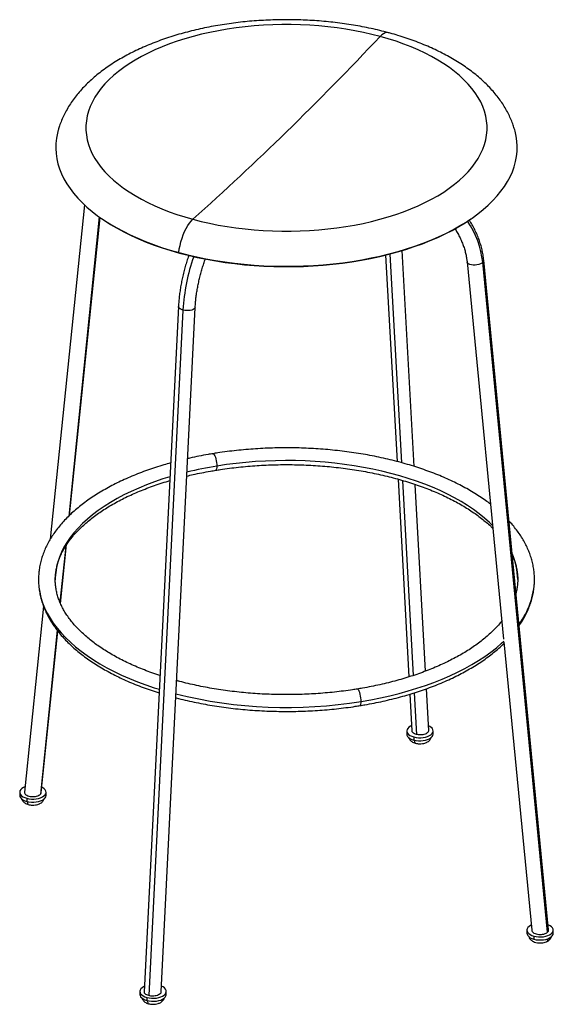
# Paper-space layout '_Trimetric' of a CAD drawing. Header units: millimetres. Extents: x -223 to 223, y -117 to 705.
import ezdxf

# ---------------------------------------------------------------- set-up
doc = ezdxf.new("R2010")
doc.units = ezdxf.units.MM

psp = doc.layouts.new('_Trimetric')

# ---------------------------------------------------------------- linework, layer by layer
at = {"color": 7, "linetype": 'Continuous', "lineweight": 25}
for p, q in [((-168.56, 550.1), (-197.03, 271.28)), ((-156.17, 540.01), (-181.64, 290.5)), ((-180.93, 291.18), (-155.56, 539.58)), ((-153.78, 538.33), (-152.98, 537.79)), ((152.98, 537.79), (153.78, 538.33)), ((-89.37, 509.89), (-89.84, 510.29)), ((106.47, 331.9), (96.53, 511.94)), ((82.71, 508.16), (92.23, 336)), ((86.22, 509.05), (95.83, 335.01)), ((150.6, 502.55), (181.06, 187.73)), ((217.78, -56.62), (163.73, 502.13)), ((218.58, -54.76), (164.54, 503.9)), ((-90.14, 465.24), (-118.64, -106.31)), ((-86.4, 462.3), (-114.92, -109.59)), ((-104.63, -106.47), (-76.16, 464.55)), ((93.04, 321.26), (102.15, 156.31)), ((96.65, 320.25), (105.64, 157.41)), ((115.91, 161.06), (107.3, 316.89)), ((-184.2, 265.4), (-188.98, 218.64)), ((-188.46, 217.39), (-183.43, 266.63)), ((-202.74, 215.37), (-218.58, 60.27)), ((-191.36, 195.3), (-205.34, 58.38)), ((-204.55, 59.87), (-190.8, 194.54)), ((181.26, 185.66), (204.55, -55.09)), ((102.95, 141.89), (104.63, 111.42)), ((106.44, 142.98), (108.36, 108.33)), ((118.64, 111.65), (116.72, 146.43)), ((100.3, 111.2), (100.3, 108.63)), ((122.3, 108.63), (122.3, 111.2)), ((106.17, 106.19), (106.17, 103.62)), ((-222.56, 60.07), (-222.56, 57.5)), ((-200.56, 57.5), (-200.56, 60.07)), ((-216.7, 55.06), (-216.7, 52.49)), ((200.56, -54.93), (200.56, -57.5)), ((222.56, -57.5), (222.56, -54.93)), ((206.43, -59.94), (206.43, -62.51)), ((-122.3, -106.06), (-122.3, -108.63)), ((-100.3, -108.63), (-100.3, -106.06)), ((-116.43, -111.07), (-116.43, -113.64))]:
    psp.add_line(p, q, dxfattribs=at)
at = {"color": 7, "linetype": 'Continuous', "lineweight": 25, "flags": 128}
for points in [[(78.09, 690.49), (71.17, 692.27), (64.1, 693.88), (56.9, 695.32), (49.57, 696.59), (42.14, 697.68), (34.61, 698.59), (27.01, 699.32), (19.36, 699.88), (11.66, 700.25), (3.94, 700.43), (-3.79, 700.43), (-11.51, 700.25), (-19.21, 699.89), (-26.86, 699.34), (-34.46, 698.61), (-41.99, 697.7), (-49.43, 696.61), (-56.76, 695.35), (-63.96, 693.91), (-71.04, 692.3), (-77.96, 690.53), (-84.71, 688.59), (-91.29, 686.5), (-97.67, 684.25), (-103.84, 681.85), (-109.79, 679.31), (-115.5, 676.63), (-120.97, 673.82), (-126.18, 670.88), (-131.12, 667.81), (-135.78, 664.64), (-140.15, 661.36), (-144.23, 657.97), (-147.99, 654.49), (-151.44, 650.93), (-154.56, 647.29), (-157.36, 643.58), (-159.82, 639.8), (-161.94, 635.98), (-163.71, 632.1), (-165.14, 628.19), (-166.21, 624.24), (-166.92, 620.28), (-167.28, 616.3), (-167.29, 612.32), (-166.93, 608.34), (-166.22, 604.38), (-165.16, 600.44), (-163.74, 596.52), (-161.98, 592.65), (-159.86, 588.82), (-157.41, 585.04), (-154.62, 581.33), (-151.5, 577.69), (-148.06, 574.12), (-144.3, 570.64), (-140.24, 567.26), (-135.87, 563.97), (-131.21, 560.79), (-126.28, 557.73), (-121.07, 554.79), (-115.61, 551.97), (-109.9, 549.29), (-103.96, 546.74), (-97.79, 544.34), (-91.41, 542.09), (-84.84, 539.99), (-78.09, 538.05)], [(-78.09, 538.05), (-71.17, 536.28), (-64.1, 534.67), (-56.9, 533.23), (-49.57, 531.96), (-42.14, 530.87), (-34.61, 529.96), (-27.01, 529.22), (-19.36, 528.67), (-11.66, 528.3), (-3.94, 528.12), (3.79, 528.11), (11.51, 528.3), (19.21, 528.66), (26.86, 529.21), (34.46, 529.94), (41.99, 530.85), (49.43, 531.94), (56.76, 533.2), (63.96, 534.64), (71.04, 536.24), (77.96, 538.02), (84.71, 539.95), (91.29, 542.05), (97.67, 544.3), (103.84, 546.69), (109.79, 549.23), (115.5, 551.92), (120.97, 554.73), (126.18, 557.67), (131.12, 560.73), (135.78, 563.91), (140.15, 567.19), (144.23, 570.58), (147.99, 574.05), (151.44, 577.62), (154.56, 581.26), (157.36, 584.97), (159.82, 588.74), (161.94, 592.57), (163.71, 596.45), (165.14, 600.36), (166.21, 604.3), (166.92, 608.27), (167.28, 612.24), (167.29, 616.23), (166.93, 620.2), (166.22, 624.17), (165.16, 628.11), (163.74, 632.02), (161.98, 635.9), (159.86, 639.73), (157.41, 643.5), (154.62, 647.22), (151.5, 650.86), (148.06, 654.43), (144.3, 657.9), (140.24, 661.29), (135.87, 664.58), (131.21, 667.75), (126.28, 670.82), (121.07, 673.76), (115.61, 676.58), (109.9, 679.26), (103.96, 681.81), (97.79, 684.21), (91.41, 686.46), (84.84, 688.56), (78.09, 690.49)], [(85.07, 693.61), (84.95, 693.64), (83.7, 693.74), (82.36, 693.47), (80.97, 692.83), (79.54, 691.84), (78.09, 690.49)], [(-190.35, 612.75), (-191.12, 609.82), (-191.93, 605.57), (-192.39, 601.31), (-192.49, 597.05), (-192.24, 592.78), (-191.62, 588.53), (-190.66, 584.29), (-189.34, 580.08), (-187.67, 575.9), (-185.65, 571.76), (-183.29, 567.67), (-180.59, 563.64), (-177.55, 559.67), (-174.19, 555.77), (-170.5, 551.95), (-166.5, 548.22), (-162.19, 544.57), (-157.58, 541.03), (-152.67, 537.59), (-147.49, 534.26), (-142.03, 531.05), (-136.31, 527.97), (-130.33, 525.01), (-124.12, 522.19), (-117.67, 519.51), (-111.01, 516.98), (-104.14, 514.59), (-97.08, 512.36), (-89.84, 510.29)], [(-89.84, 510.29), (-82.43, 508.38), (-74.87, 506.64), (-67.17, 505.06), (-59.35, 503.66), (-51.42, 502.43), (-43.39, 501.38), (-35.28, 500.51), (-27.1, 499.82), (-18.88, 499.31), (-10.62, 498.98), (-2.34, 498.84), (5.94, 498.88), (14.21, 499.1), (22.46, 499.51), (30.67, 500.1), (38.81, 500.87), (46.89, 501.82), (54.88, 502.94), (62.76, 504.25), (70.54, 505.73), (78.18, 507.37), (85.67, 509.19), (93.01, 511.17), (100.17, 513.31), (107.15, 515.61), (113.93, 518.06), (120.5, 520.66), (126.85, 523.4), (132.96, 526.28), (138.83, 529.29), (144.44, 532.43), (149.78, 535.69), (154.84, 539.07), (159.62, 542.56), (164.1, 546.15), (168.28, 549.83), (172.14, 553.6), (175.69, 557.46), (178.91, 561.39), (181.8, 565.39), (184.36, 569.45), (186.57, 573.56), (188.44, 577.71), (189.96, 581.91), (191.12, 586.13), (191.93, 590.38), (192.39, 594.64), (192.49, 598.9), (192.24, 603.17), (191.62, 607.42), (190.66, 611.66), (190.36, 612.71)], [(-152.98, 537.79), (-151.88, 537.05), (-146.72, 533.74), (-141.29, 530.54), (-135.6, 527.47), (-129.66, 524.53), (-123.47, 521.73), (-117.06, 519.06), (-110.43, 516.54), (-103.6, 514.17), (-96.58, 511.95), (-89.37, 509.89)], [(-89.84, 510.29), (-89.41, 513.25), (-88.81, 516.25), (-88.05, 519.26), (-87.14, 522.22), (-86.11, 525.08), (-84.95, 527.81), (-83.7, 530.36), (-82.36, 532.7), (-80.97, 534.78), (-79.54, 536.57), (-78.09, 538.05)], [(-89.37, 509.89), (-82, 507.99), (-74.48, 506.25), (-66.82, 504.69), (-59.04, 503.29), (-51.15, 502.07), (-43.16, 501.03), (-35.09, 500.16), (-26.96, 499.47), (-18.78, 498.96), (-10.56, 498.64), (-2.33, 498.5), (5.91, 498.54), (14.14, 498.76), (22.34, 499.16), (30.51, 499.75), (38.61, 500.51), (46.64, 501.46), (54.59, 502.58), (62.44, 503.88), (70.17, 505.35), (77.77, 506.99), (85.23, 508.8), (92.53, 510.77), (99.65, 512.9), (106.6, 515.18), (113.34, 517.62), (119.88, 520.2), (126.19, 522.93), (132.27, 525.8), (138.11, 528.79), (143.69, 531.92), (149, 535.16), (152.98, 537.79)], [(163.73, 502.13), (162.85, 501.44), (161.7, 500.85), (160.35, 500.38), (158.86, 500.05), (157.3, 499.87), (155.75, 499.87), (154.3, 500.04), (153.01, 500.36), (151.95, 500.83), (151.17, 501.42), (150.71, 502.1), (150.6, 502.55)], [(-86.4, 462.3), (-87.69, 462.74), (-88.76, 463.28), (-89.55, 463.91), (-90.01, 464.59), (-90.14, 465.24)], [(-76.16, 464.55), (-76.16, 464.51), (-76.39, 463.83), (-76.96, 463.21), (-77.83, 462.68), (-78.98, 462.25), (-80.33, 461.96), (-81.83, 461.81), (-83.39, 461.82), (-84.94, 461.99), (-86.4, 462.3)], [(-61.33, 342.5), (-61.12, 342.49), (-60.68, 342.21), (-60.21, 341.6), (-59.74, 340.68), (-59.29, 339.51), (-58.89, 338.14), (-58.56, 336.65), (-58.31, 335.1), (-58.15, 333.58), (-58.1, 332.16)], [(171.89, 282.49), (169.29, 285.03), (165.16, 288.74), (160.72, 292.35), (155.99, 295.86), (150.96, 299.26), (145.66, 302.55), (140.08, 305.72), (134.25, 308.76), (128.17, 311.67), (121.85, 314.44), (115.3, 317.07), (108.55, 319.55), (101.59, 321.88), (94.44, 324.05), (87.12, 326.06), (79.63, 327.91), (72, 329.59), (64.24, 331.1), (56.35, 332.44), (48.37, 333.6), (40.29, 334.58), (32.14, 335.38), (23.92, 336), (15.67, 336.44), (7.38, 336.7), (-0.91, 336.77), (-9.21, 336.66), (-17.49, 336.36), (-25.74, 335.88), (-33.94, 335.22), (-42.08, 334.38), (-50.13, 333.36), (-58.1, 332.16)], [(-58.1, 332.16), (-58.15, 330.91), (-58.31, 329.89), (-58.56, 329.17), (-58.89, 328.76), (-59.08, 328.69)], [(-97.22, 323.23), (-103.14, 321.38), (-110.05, 319.01), (-116.77, 316.5), (-123.26, 313.84), (-129.53, 311.04), (-135.56, 308.1), (-141.33, 305.03), (-146.85, 301.83), (-152.09, 298.52), (-157.06, 295.09), (-161.73, 291.56), (-166.1, 287.93), (-170.16, 284.2), (-173.91, 280.39), (-177.34, 276.49), (-180.44, 272.53), (-183.2, 268.5), (-185.63, 264.41), (-187.71, 260.27), (-189.44, 256.09), (-190.82, 251.88), (-191.85, 247.63), (-192.53, 243.37), (-192.84, 239.1), (-192.87, 237.28)], [(-206.87, 237.8), (-206.84, 235.66), (-206.52, 231.26), (-205.85, 226.87), (-204.83, 222.5), (-203.46, 218.15), (-201.73, 213.84), (-199.67, 209.57), (-197.26, 205.34), (-194.52, 201.17), (-191.44, 197.06), (-188.04, 193.02), (-184.31, 189.05), (-180.28, 185.17), (-175.93, 181.38), (-171.28, 177.68), (-166.34, 174.09), (-161.11, 170.6), (-155.61, 167.23), (-149.85, 163.98), (-143.83, 160.85), (-137.56, 157.86), (-131.06, 155), (-124.33, 152.28), (-117.39, 149.7), (-110.25, 147.28), (-106.06, 145.96)], [(62.32, 135.84), (70.42, 137.25), (78.39, 138.84), (86.24, 140.59), (93.94, 142.51), (101.47, 144.59), (108.84, 146.83), (116.01, 149.22), (122.99, 151.76), (129.76, 154.46), (136.31, 157.29), (142.62, 160.26), (148.69, 163.36), (154.51, 166.59), (160.06, 169.94), (165.34, 173.4), (170.34, 176.97), (175.04, 180.65), (179.45, 184.43), (181.22, 186.05)], [(62.32, 135.84), (62.26, 137.26), (62.11, 138.78), (61.86, 140.33), (61.52, 141.82), (61.12, 143.19), (60.68, 144.36), (60.21, 145.28), (59.74, 145.89), (59.29, 146.17), (59.09, 146.18)], [(61.33, 132.37), (61.52, 132.44), (61.86, 132.85), (62.11, 133.57), (62.26, 134.59), (62.32, 135.84)], [(104.4, 115.62), (103.35, 115.12), (102.09, 114.3), (101.14, 113.37), (100.54, 112.38), (100.3, 111.34), (100.44, 110.29), (100.95, 109.28), (101.81, 108.34), (103, 107.49), (104.47, 106.76), (106.17, 106.19)], [(106.17, 106.19), (108.04, 105.79), (110.03, 105.58), (112.06, 105.55), (114.06, 105.72), (115.97, 106.07), (117.72, 106.6), (119.25, 107.29), (120.51, 108.11), (121.46, 109.03), (122.06, 110.03), (122.3, 111.07), (122.16, 112.11), (121.65, 113.13), (120.79, 114.07), (119.6, 114.92), (118.43, 115.52)], [(100.3, 108.63), (100.44, 107.72), (100.95, 106.71), (101.81, 105.76), (103, 104.92), (104.47, 104.19), (106.17, 103.62)], [(106.17, 103.62), (108.04, 103.22), (110.03, 103.01), (112.06, 102.98), (114.06, 103.15), (115.97, 103.5), (117.72, 104.03), (119.25, 104.72), (120.51, 105.54), (121.46, 106.46), (122.06, 107.46), (122.3, 108.5), (122.3, 108.63)], [(-218.14, 64.61), (-219.51, 63.98), (-220.78, 63.16), (-221.72, 62.24), (-222.32, 61.24), (-222.56, 60.2), (-222.42, 59.16), (-221.91, 58.15), (-221.05, 57.2), (-219.86, 56.35), (-218.4, 55.63), (-216.7, 55.06)], [(-222.56, 57.5), (-222.42, 56.59), (-221.91, 55.58), (-221.05, 54.63), (-219.86, 53.78), (-218.4, 53.06), (-216.7, 52.49)], [(-216.7, 55.06), (-214.82, 54.66), (-212.84, 54.44), (-210.81, 54.42), (-208.8, 54.59), (-206.89, 54.94), (-205.14, 55.47), (-203.61, 56.16), (-202.35, 56.97), (-201.4, 57.9), (-200.8, 58.9), (-200.57, 59.94), (-200.71, 60.98), (-201.21, 61.99), (-202.08, 62.94), (-203.26, 63.79), (-204.1, 64.23)], [(-216.7, 52.49), (-214.82, 52.09), (-212.84, 51.87), (-210.81, 51.85), (-208.8, 52.01), (-206.89, 52.37), (-205.14, 52.9), (-203.61, 53.58), (-202.35, 54.4), (-201.4, 55.33), (-200.8, 56.33), (-200.57, 57.36), (-200.56, 57.5)], [(204.13, -50.75), (203.61, -51.01), (202.35, -51.83), (201.4, -52.76), (200.8, -53.75), (200.57, -54.79), (200.71, -55.84), (201.21, -56.85), (202.08, -57.79), (203.26, -58.64), (204.73, -59.37), (206.43, -59.94)], [(206.43, -59.94), (208.3, -60.34), (210.29, -60.55), (212.32, -60.58), (214.32, -60.41), (216.23, -60.06), (217.98, -59.53), (219.51, -58.84), (220.78, -58.02), (221.72, -57.1), (222.32, -56.1), (222.56, -55.06), (222.42, -54.02), (221.91, -53.01), (221.05, -52.06), (219.86, -51.21), (218.4, -50.49), (218.16, -50.39)], [(200.56, -57.5), (200.71, -58.41), (201.21, -59.42), (202.08, -60.37), (203.26, -61.22), (204.73, -61.94), (206.43, -62.51)], [(206.43, -62.51), (208.3, -62.91), (210.29, -63.13), (212.32, -63.15), (214.32, -62.98), (216.23, -62.63), (217.98, -62.1), (219.51, -61.41), (220.78, -60.59), (221.72, -59.67), (222.32, -58.67), (222.56, -57.63), (222.56, -57.5)], [(-118.42, -101.74), (-119.25, -102.15), (-120.51, -102.97), (-121.46, -103.89), (-122.06, -104.89), (-122.3, -105.93), (-122.16, -106.97), (-121.65, -107.98), (-120.79, -108.93), (-119.6, -109.78), (-118.13, -110.5), (-116.43, -111.07)], [(-116.43, -111.07), (-114.56, -111.47), (-112.57, -111.69), (-110.54, -111.71), (-108.54, -111.55), (-106.63, -111.19), (-104.88, -110.66), (-103.35, -109.98), (-102.09, -109.16), (-101.14, -108.23), (-100.54, -107.23), (-100.3, -106.19), (-100.44, -105.15), (-100.95, -104.14), (-101.81, -103.19), (-103, -102.34), (-104.39, -101.65)], [(-122.3, -108.63), (-122.16, -109.54), (-121.65, -110.55), (-120.79, -111.5), (-119.6, -112.35), (-118.13, -113.07), (-116.43, -113.64)], [(-116.43, -113.64), (-114.56, -114.04), (-112.57, -114.26), (-110.54, -114.28), (-108.54, -114.12), (-106.63, -113.76), (-104.88, -113.23), (-103.35, -112.55), (-102.09, -111.73), (-101.14, -110.8), (-100.54, -109.8), (-100.3, -108.77), (-100.3, -108.63)]]:
    psp.add_lwpolyline(points, dxfattribs=at)
at = {"color": 7, "linetype": 'Continuous', "lineweight": 25}
for centre, radius, start, end in [((-2042.93, 2693.04), 2917, 314.45527, 316.6458), ((-1785.64, 2447.18), 2561.34, 311.80989, 314.1988), ((87.01, 493.43), 77.21, 6.46665, 33.91991), ((77.95, 452.43), 164.65, 160.67935, 176.56619), ((162.38, 503.81), 2.15, 308.68957, 2.4859), ((-7.23, 17.71), 318.54, 99.18882, 103.76199), ((138.5, 237.11), 54.37, 0.50762, 23.89423), ((142.98, 238.94), 63.92, 322.81816, 358.32414), ((0.29, 517.34), 386.52, 256.14983, 279.23511)]:
    psp.add_arc(centre, radius, start, end, dxfattribs=at)
for points, knots in [([(85.07, 693.61), (83.82, 693.94), (80.22, 694.91), (74.17, 696.37), (66.89, 697.95), (59.51, 699.36), (52.04, 700.6), (44.5, 701.67), (36.88, 702.58), (29.22, 703.31), (21.51, 703.87), (13.77, 704.26), (6.01, 704.48), (-1.76, 704.52), (-9.53, 704.4), (-17.28, 704.1), (-25, 703.64), (-32.69, 703), (-40.33, 702.19), (-47.91, 701.21), (-55.41, 700.06), (-62.84, 698.75), (-70.17, 697.26), (-77.39, 695.61), (-84.5, 693.8), (-91.49, 691.81), (-98.34, 689.67), (-105.04, 687.36), (-111.59, 684.89), (-117.97, 682.25), (-124.18, 679.45), (-130.19, 676.5), (-136.01, 673.38), (-141.62, 670.11), (-147, 666.68), (-152.14, 663.09), (-157.04, 659.36), (-161.67, 655.48), (-166.02, 651.47), (-170.07, 647.34), (-173.82, 643.09), (-177.25, 638.73), (-180.35, 634.29), (-183.12, 629.77), (-185.55, 625.2), (-187.64, 620.57), (-189.24, 616.43), (-190, 613.81), (-190.3, 612.78)], [0, 0, 0, 0, 0.011805, 0.034071, 0.0563, 0.078495, 0.10066, 0.122799, 0.144914, 0.167011, 0.189092, 0.211162, 0.233224, 0.255283, 0.277342, 0.299403, 0.321471, 0.343549, 0.365641, 0.387751, 0.409882, 0.432039, 0.454227, 0.476448, 0.498707, 0.521008, 0.543354, 0.565749, 0.588195, 0.610694, 0.633246, 0.655849, 0.6785, 0.70119, 0.723907, 0.74663, 0.769329, 0.791971, 0.814516, 0.83692, 0.859136, 0.881122, 0.902838, 0.924258, 0.945366, 0.966163, 0.986662, 1, 1, 1, 1]), ([(190.33, 612.73), (189.96, 613.99), (189.11, 616.78), (187.44, 621.03), (185.4, 625.5), (183.03, 629.91), (180.36, 634.27), (177.37, 638.55), (174.08, 642.77), (170.47, 646.9), (166.56, 650.93), (162.36, 654.87), (157.86, 658.69), (153.09, 662.39), (148.05, 665.97), (142.76, 669.4), (137.23, 672.69), (131.48, 675.83), (125.52, 678.82), (119.36, 681.64), (113.02, 684.31), (106.51, 686.82), (99.83, 689.17), (93.13, 691.32), (88.17, 692.76), (85.51, 693.49), (85.07, 693.61)], [0, 0, 0, 0, 0.0325886, 0.0724037, 0.1126554, 0.15341, 0.194717, 0.2366051, 0.27908, 0.3221228, 0.3656913, 0.4097237, 0.4541442, 0.4988704, 0.54382, 0.588917, 0.6340953, 0.6792965, 0.7244716, 0.7695932, 0.814643, 0.8596099, 0.9044883, 0.9492768, 0.9916008, 1, 1, 1, 1]), ([(164.54, 503.9), (164.45, 504.67), (164.22, 506.85), (163.61, 510.46), (162.62, 514.71), (161.36, 518.96), (159.82, 523.18), (158.03, 527.36), (155.97, 531.46), (154.07, 534.85), (152.78, 536.83), (152.34, 537.5)], [0, 0, 0, 0, 0.06768, 0.191373, 0.315174, 0.439129, 0.563193, 0.687329, 0.811507, 0.935707, 1, 1, 1, 1]), ([(140.43, 530.17), (141.09, 529.12), (142.5, 526.91), (144.36, 523.45), (146.05, 519.84), (147.5, 516.19), (148.69, 512.53), (149.63, 508.89), (150.26, 505.55), (150.5, 503.46), (150.6, 502.55)], [0, 0, 0, 0, 0.118828, 0.249179, 0.379473, 0.509718, 0.639934, 0.77014, 0.900381, 1, 1, 1, 1]), ([(-81.45, 507.95), (-81.65, 507.4), (-82.36, 505.41), (-83.48, 501.9), (-84.78, 497.44), (-85.96, 492.95), (-87, 488.44), (-87.91, 483.93), (-88.68, 479.44), (-89.3, 474.98), (-89.77, 470.67), (-90.02, 467.43), (-90.12, 465.67), (-90.14, 465.24)], [0, 0, 0, 0, 0.039991, 0.14368, 0.247302, 0.350902, 0.454516, 0.558179, 0.661934, 0.765829, 0.869913, 0.968914, 1, 1, 1, 1]), ([(-76.16, 464.55), (-76.12, 465.21), (-76.01, 467.13), (-75.73, 470.39), (-75.27, 474.36), (-74.66, 478.41), (-73.92, 482.52), (-73.05, 486.66), (-72.06, 490.81), (-70.94, 494.95), (-69.71, 499.03), (-68.61, 502.37), (-67.89, 504.31), (-67.66, 504.95)], [0, 0, 0, 0, 0.05231, 0.1514831, 0.2509247, 0.3506396, 0.4505667, 0.5506508, 0.6508411, 0.75109, 0.8513521, 0.9515677, 1, 1, 1, 1]), ([(170.16, 300.39), (168.79, 301.42), (165.86, 303.64), (161.05, 306.9), (155.81, 310.2), (150.33, 313.38), (144.63, 316.44), (138.7, 319.38), (132.57, 322.18), (126.24, 324.85), (119.71, 327.39), (113.01, 329.79), (106.14, 332.04), (99.11, 334.15), (91.93, 336.11), (84.62, 337.92), (77.18, 339.58), (69.62, 341.08), (61.96, 342.43), (54.2, 343.62), (46.37, 344.65), (38.47, 345.52), (30.5, 346.22), (22.5, 346.76), (14.46, 347.14), (6.4, 347.35), (-1.68, 347.4), (-9.74, 347.28), (-17.8, 347), (-25.83, 346.56), (-33.81, 345.95), (-41.75, 345.18), (-49.63, 344.24), (-56.15, 343.33), (-60.03, 342.71), (-61.33, 342.5)], [0, 0, 0, 0, 0.027143, 0.058156, 0.089178, 0.120197, 0.151209, 0.18221, 0.213196, 0.244167, 0.275122, 0.30606, 0.336982, 0.367888, 0.398779, 0.429657, 0.460521, 0.491374, 0.522217, 0.55305, 0.583875, 0.614692, 0.645505, 0.676312, 0.707116, 0.737917, 0.768718, 0.799518, 0.830319, 0.861122, 0.891928, 0.922738, 0.953553, 0.984375, 1, 1, 1, 1]), ([(-61.33, 342.5), (-62.69, 342.28), (-66.61, 341.63), (-73.01, 340.42), (-78.7, 339.26), (-81.8, 338.53), (-82.45, 338.38)], [0, 0, 0, 0, 0.18885, 0.547098, 0.905461, 1, 1, 1, 1]), ([(-96.64, 334.8), (-98.52, 334.27), (-102.77, 333.08), (-109.22, 331.05), (-116.02, 328.74), (-122.64, 326.28), (-129.08, 323.68), (-135.32, 320.95), (-141.37, 318.09), (-147.2, 315.09), (-152.8, 311.98), (-158.18, 308.74), (-163.32, 305.39), (-168.21, 301.92), (-172.85, 298.34), (-177.21, 294.66), (-181.31, 290.89), (-185.12, 287.02), (-188.65, 283.06), (-191.88, 279.03), (-194.81, 274.92), (-197.42, 270.75), (-199.73, 266.53), (-201.71, 262.26), (-203.38, 257.96), (-204.73, 253.63), (-205.75, 249.28), (-206.45, 244.92), (-206.82, 241.11), (-206.83, 238.74), (-206.83, 237.84)], [0, 0, 0, 0, 0.028914, 0.065641, 0.102387, 0.139153, 0.175941, 0.212751, 0.249583, 0.286437, 0.323312, 0.360205, 0.397113, 0.43403, 0.470948, 0.507853, 0.544732, 0.581568, 0.618339, 0.655022, 0.691591, 0.728022, 0.76429, 0.800376, 0.836271, 0.871972, 0.907491, 0.942851, 0.978086, 1, 1, 1, 1]), ([(-83.17, 323.83), (-81.44, 324.24), (-77.35, 325.22), (-70.76, 326.6), (-64.45, 327.79), (-60.53, 328.44), (-59.08, 328.69)], [0, 0, 0, 0, 0.221996, 0.522791, 0.823707, 1, 1, 1, 1]), ([(-59.08, 328.69), (-57.78, 328.89), (-53.99, 329.5), (-47.64, 330.38), (-40.03, 331.28), (-32.35, 332.02), (-24.61, 332.61), (-16.84, 333.03), (-9.03, 333.3), (-1.21, 333.4), (6.61, 333.35), (14.42, 333.13), (22.21, 332.75), (29.96, 332.22), (37.66, 331.53), (45.3, 330.68), (52.86, 329.67), (60.33, 328.51), (67.7, 327.2), (74.96, 325.74), (82.1, 324.13), (89.1, 322.38), (95.94, 320.49), (102.63, 318.47), (109.15, 316.31), (115.48, 314.02), (121.62, 311.61), (127.56, 309.09), (133.29, 306.44), (138.79, 303.69), (144.06, 300.84), (149.1, 297.89), (153.88, 294.85), (158.42, 291.73), (162.69, 288.53), (166.68, 285.25), (169.83, 282.47), (171.54, 280.77), (172.11, 280.2)], [0, 0, 0, 0, 0.01503, 0.04365, 0.072277, 0.100911, 0.129549, 0.158193, 0.186839, 0.215487, 0.244136, 0.272785, 0.301432, 0.330076, 0.358717, 0.387352, 0.41598, 0.444602, 0.473214, 0.501817, 0.530409, 0.558988, 0.587554, 0.616106, 0.644641, 0.673159, 0.70166, 0.730142, 0.758605, 0.787049, 0.815475, 0.843883, 0.872276, 0.900657, 0.929032, 0.957405, 0.985784, 1, 1, 1, 1]), ([(-192.84, 237.29), (-192.84, 238.26), (-192.83, 240.49), (-192.45, 243.99), (-191.76, 247.79), (-190.74, 251.58), (-189.42, 255.33), (-187.8, 259.06), (-185.88, 262.74), (-183.66, 266.39), (-181.16, 269.98), (-178.36, 273.53), (-175.29, 277.03), (-171.94, 280.47), (-168.31, 283.85), (-164.4, 287.16), (-160.23, 290.4), (-155.8, 293.56), (-151.12, 296.64), (-146.19, 299.63), (-141.01, 302.52), (-135.6, 305.31), (-129.97, 308), (-124.12, 310.58), (-118.06, 313.03), (-111.82, 315.37), (-105.37, 317.57), (-100.55, 319.12), (-97.83, 319.9), (-97.38, 320.03)], [0, 0, 0, 0, 0.030551, 0.07083, 0.111001, 0.150957, 0.190628, 0.229986, 0.269038, 0.307813, 0.346351, 0.384696, 0.422891, 0.460973, 0.498975, 0.536924, 0.57484, 0.612741, 0.650638, 0.688538, 0.726449, 0.764377, 0.802324, 0.840293, 0.878284, 0.916299, 0.954336, 0.992395, 1, 1, 1, 1]), ([(206.83, 237.03), (206.85, 237.58), (206.9, 239.58), (206.65, 243.03), (206.1, 247.37), (205.22, 251.69), (204.03, 255.99), (202.53, 260.25), (200.72, 264.49), (198.59, 268.68), (196.16, 272.83), (193.42, 276.93), (190.36, 280.96), (187.74, 284.13), (186.05, 285.92), (185.57, 286.42)], [0, 0, 0, 0, 0.031547, 0.115236, 0.198935, 0.282755, 0.366804, 0.451177, 0.535939, 0.621132, 0.706771, 0.792843, 0.879317, 0.966147, 1, 1, 1, 1]), ([(188.35, 257.71), (188.44, 257.53), (189.11, 256.13), (190.09, 253.49), (191.27, 249.78), (192.12, 246.04), (192.65, 242.27), (192.89, 239.45), (192.85, 237.88), (192.84, 237.58)], [0, 0, 0, 0, 0.026449, 0.209236, 0.393409, 0.579061, 0.766159, 0.954497, 1, 1, 1, 1]), ([(-206.83, 237.84), (-206.85, 237.29), (-206.9, 235.29), (-206.65, 231.84), (-206.1, 227.5), (-205.22, 223.18), (-204.03, 218.89), (-202.53, 214.62), (-200.72, 210.38), (-198.59, 206.19), (-196.16, 202.04), (-193.42, 197.94), (-190.37, 193.91), (-187.03, 189.94), (-183.39, 186.05), (-179.47, 182.24), (-175.26, 178.52), (-170.79, 174.9), (-166.05, 171.38), (-161.05, 167.97), (-155.81, 164.67), (-150.33, 161.49), (-144.63, 158.43), (-138.7, 155.49), (-132.57, 152.69), (-126.24, 150.02), (-119.71, 147.48), (-113.05, 145.09), (-108.48, 143.62), (-106.21, 142.89)], [0, 0, 0, 0, 0.013837, 0.050544, 0.087256, 0.124021, 0.160886, 0.197893, 0.235071, 0.272438, 0.310001, 0.347753, 0.385682, 0.423767, 0.461984, 0.500307, 0.538711, 0.577175, 0.615678, 0.654204, 0.69274, 0.731275, 0.769799, 0.80831, 0.846803, 0.885277, 0.923731, 0.962164, 1, 1, 1, 1]), ([(-105.49, 157.38), (-106.71, 157.78), (-110.1, 158.89), (-115.48, 160.85), (-121.63, 163.26), (-127.56, 165.79), (-133.29, 168.43), (-138.79, 171.18), (-144.06, 174.03), (-149.1, 176.98), (-153.88, 180.02), (-158.42, 183.14), (-162.69, 186.34), (-166.69, 189.62), (-170.43, 192.96), (-173.88, 196.36), (-177.06, 199.81), (-179.96, 203.31), (-182.56, 206.85), (-184.89, 210.44), (-186.92, 214.05), (-188.66, 217.7), (-190.11, 221.38), (-191.26, 225.09), (-192.12, 228.83), (-192.65, 232.6), (-192.89, 235.42), (-192.85, 236.99), (-192.84, 237.29)], [0, 0, 0, 0, 0.022307, 0.062336, 0.10234, 0.142319, 0.18227, 0.222195, 0.262093, 0.301968, 0.341821, 0.381657, 0.421484, 0.461309, 0.501143, 0.541, 0.580903, 0.620875, 0.660949, 0.701163, 0.741559, 0.782182, 0.823078, 0.864284, 0.905821, 0.947681, 0.989819, 1, 1, 1, 1]), ([(192.84, 237.58), (192.84, 236.61), (192.84, 234.38), (192.43, 230.88), (191.96, 227.98), (191.52, 226.36), (191.42, 226.01)], [0, 0, 0, 0, 0.2500454, 0.5797153, 0.9084998, 1, 1, 1, 1]), ([(194.04, 198.95), (194.28, 199.29), (195.5, 200.99), (197.41, 204.12), (199.73, 208.34), (201.71, 212.61), (203.38, 216.91), (204.73, 221.24), (205.75, 225.59), (206.45, 229.95), (206.82, 233.76), (206.83, 236.13), (206.83, 237.03)], [0, 0, 0, 0, 0.028501, 0.143259, 0.257504, 0.371178, 0.484247, 0.596708, 0.708595, 0.81998, 0.93097, 1, 1, 1, 1]), ([(179.58, 202.96), (179.17, 202.42), (177.83, 200.7), (175.28, 197.84), (171.94, 194.4), (168.3, 191.02), (164.4, 187.71), (160.23, 184.47), (155.8, 181.31), (151.12, 178.23), (146.19, 175.24), (141.01, 172.35), (135.6, 169.56), (129.97, 166.87), (124.12, 164.29), (118.07, 161.84), (111.81, 159.5), (105.37, 157.29), (98.76, 155.21), (91.98, 153.26), (85.05, 151.46), (77.97, 149.79), (70.76, 148.27), (64.45, 147.08), (60.53, 146.43), (59.08, 146.18)], [0, 0, 0, 0, 0.02085, 0.066423, 0.111862, 0.157204, 0.202483, 0.247724, 0.292946, 0.338163, 0.383384, 0.428619, 0.473872, 0.51915, 0.564453, 0.609783, 0.65514, 0.700525, 0.745936, 0.791372, 0.836831, 0.882312, 0.927813, 0.973332, 1, 1, 1, 1]), ([(61.33, 132.37), (62.69, 132.59), (66.61, 133.24), (73.02, 134.44), (80.52, 136.01), (87.91, 137.74), (95.16, 139.62), (102.27, 141.64), (109.23, 143.82), (116.02, 146.14), (122.64, 148.59), (129.08, 151.19), (135.32, 153.92), (141.37, 156.78), (147.2, 159.78), (152.8, 162.89), (158.18, 166.13), (163.32, 169.48), (168.21, 172.95), (172.85, 176.52), (177.19, 180.21), (180.04, 182.76), (181.36, 184.09), (181.4, 184.14)], [0, 0, 0, 0, 0.02684, 0.077756, 0.128688, 0.179639, 0.230611, 0.281605, 0.332625, 0.383671, 0.434746, 0.48585, 0.536985, 0.588151, 0.639347, 0.690571, 0.741822, 0.793093, 0.844377, 0.895661, 0.946928, 0.998159, 1, 1, 1, 1]), ([(59.08, 146.18), (57.78, 145.98), (53.99, 145.37), (47.64, 144.49), (40.03, 143.59), (32.35, 142.85), (24.61, 142.27), (16.84, 141.84), (9.03, 141.57), (1.21, 141.47), (-6.61, 141.52), (-14.42, 141.74), (-22.21, 142.12), (-29.96, 142.65), (-37.66, 143.34), (-45.3, 144.2), (-52.86, 145.2), (-60.33, 146.36), (-67.7, 147.67), (-74.97, 149.13), (-82.09, 150.75), (-87.67, 152.11), (-90.81, 152.99), (-91.68, 153.23)], [0, 0, 0, 0, 0.026375, 0.076596, 0.12683, 0.177075, 0.22733, 0.277592, 0.32786, 0.378131, 0.428404, 0.478676, 0.528945, 0.579209, 0.629466, 0.679714, 0.729951, 0.780175, 0.830384, 0.880575, 0.930747, 0.980898, 1, 1, 1, 1]), ([(-92.4, 138.92), (-92.23, 138.87), (-89.68, 138.17), (-84.61, 136.96), (-77.18, 135.29), (-69.62, 133.79), (-61.96, 132.44), (-54.2, 131.25), (-46.37, 130.22), (-38.47, 129.36), (-30.5, 128.65), (-22.5, 128.11), (-14.46, 127.73), (-6.4, 127.52), (1.68, 127.47), (9.74, 127.59), (17.8, 127.87), (25.83, 128.31), (33.81, 128.92), (41.75, 129.7), (49.63, 130.63), (56.15, 131.54), (60.03, 132.16), (61.33, 132.37)], [0, 0, 0, 0, 0.003479, 0.054658, 0.105816, 0.156955, 0.208076, 0.259182, 0.310274, 0.361354, 0.412425, 0.463488, 0.514546, 0.565599, 0.616651, 0.667702, 0.718755, 0.769811, 0.820871, 0.871939, 0.923015, 0.974102, 1, 1, 1, 1]), ([(108.36, 108.33), (107.8, 108.52), (106.52, 108.93), (105.3, 109.88), (104.67, 110.77), (104.71, 111.26), (104.72, 111.41)], [0, 0, 0, 0, 0.2691798, 0.6099522, 0.8797302, 1, 1, 1, 1]), ([(118.56, 111.65), (118.58, 111.43), (118.64, 110.8), (117.92, 109.82), (116.55, 108.87), (114.73, 108.23), (112.58, 107.89), (110.35, 107.89), (108.97, 108.2), (108.36, 108.33)], [0, 0, 0, 0, 0.08912, 0.247619, 0.406118, 0.556351, 0.6924, 0.864252, 1, 1, 1, 1]), ([(101.91, 105.81), (102.09, 105.33), (102.6, 103.96), (104.1, 102.56), (105.88, 101.49), (106.96, 101.14), (107.5, 100.96)], [0, 0, 0, 0, 0.203691, 0.582502, 0.78757, 1, 1, 1, 1]), ([(106.67, 103.54), (106.68, 103.22), (106.72, 102.39), (106.95, 101.58), (107.24, 101.09), (107.42, 101), (107.51, 100.96)], [0, 0, 0, 0, 0.2631706, 0.6693625, 0.8493649, 1, 1, 1, 1]), ([(107.5, 100.96), (108.04, 100.84), (109.07, 100.6), (111.09, 100.44), (113.26, 100.54), (115.26, 100.98), (116.6, 101.46), (117.83, 102.08), (118.93, 102.92), (119.88, 104.04), (120.48, 105), (120.7, 105.68), (120.77, 105.91)], [0, 0, 0, 0, 0.108445, 0.207325, 0.375795, 0.506263, 0.598424, 0.669181, 0.781725, 0.859524, 0.95331, 1, 1, 1, 1]), ([(-218.47, 60.27), (-218.51, 60.02), (-218.6, 59.42), (-217.95, 58.48), (-216.74, 57.54), (-214.89, 56.82), (-212.7, 56.45), (-210.49, 56.45), (-208.35, 56.79), (-206.51, 57.44), (-205.7, 58.09), (-205.34, 58.38)], [0, 0, 0, 0, 0.078145, 0.182908, 0.298592, 0.420642, 0.542691, 0.658375, 0.763138, 0.89547, 1, 1, 1, 1]), ([(-205.34, 58.38), (-205.05, 58.69), (-204.61, 59.17), (-204.65, 59.69), (-204.66, 59.87)], [0, 0, 0, 0, 0.659286, 1, 1, 1, 1]), ([(-220.95, 54.68), (-220.78, 54.2), (-220.26, 52.82), (-218.76, 51.43), (-216.98, 50.35), (-215.91, 50), (-215.36, 49.83)], [0, 0, 0, 0, 0.203691, 0.582502, 0.78757, 1, 1, 1, 1]), ([(-216.19, 52.41), (-216.18, 52.08), (-216.15, 51.26), (-215.92, 50.45), (-215.62, 49.95), (-215.44, 49.87), (-215.36, 49.83)], [0, 0, 0, 0, 0.263171, 0.669363, 0.849365, 1, 1, 1, 1]), ([(-215.36, 49.83), (-214.82, 49.7), (-213.8, 49.47), (-211.78, 49.3), (-209.6, 49.4), (-207.6, 49.84), (-206.26, 50.33), (-205.04, 50.95), (-203.93, 51.79), (-202.99, 52.91), (-202.38, 53.87), (-202.17, 54.55), (-202.1, 54.77)], [0, 0, 0, 0, 0.108445, 0.207325, 0.375795, 0.506263, 0.598424, 0.669181, 0.781725, 0.859524, 0.95331, 1, 1, 1, 1]), ([(204.64, -55.09), (204.63, -55.22), (204.57, -55.7), (205.19, -56.52), (206.38, -57.45), (208.24, -58.17), (210.43, -58.55), (212.63, -58.55), (214.78, -58.21), (216.61, -57.56), (217.42, -56.91), (217.78, -56.62)], [0, 0, 0, 0, 0.042179, 0.151029, 0.271227, 0.398038, 0.524849, 0.645047, 0.753897, 0.891391, 1, 1, 1, 1]), ([(217.78, -56.62), (218.06, -56.3), (218.58, -55.71), (218.51, -55.06), (218.48, -54.76)], [0, 0, 0, 0, 0.532117, 1, 1, 1, 1]), ([(202.03, -60.22), (202.03, -60.23), (202.15, -60.94), (202.88, -62.03), (203.97, -63.29), (205.29, -64.22), (207.05, -65.01), (209.02, -65.49), (211.07, -65.68), (212.94, -65.62), (214.98, -65.33), (216.21, -64.89), (216.85, -64.65)], [0, 0, 0, 0, 0.002635, 0.120981, 0.212559, 0.310069, 0.419452, 0.566209, 0.656809, 0.759068, 0.873365, 1, 1, 1, 1]), ([(216.85, -64.65), (217.57, -64.27), (218.98, -63.52), (220.39, -61.93), (220.84, -60.72), (221.02, -60.23)], [0, 0, 0, 0, 0.380076, 0.752489, 1, 1, 1, 1]), ([(217.89, -62.1), (217.88, -62.39), (217.83, -63.19), (217.52, -63.99), (217.15, -64.5), (216.93, -64.6), (216.85, -64.64)], [0, 0, 0, 0, 0.254229, 0.689303, 0.882105, 1, 1, 1, 1]), ([(-114.92, -109.59), (-115.48, -109.41), (-116.75, -108.99), (-117.99, -108.05), (-118.64, -107.09), (-118.58, -106.53), (-118.56, -106.31)], [0, 0, 0, 0, 0.2556948, 0.5793957, 0.8356588, 1, 1, 1, 1]), ([(-104.72, -106.47), (-104.71, -106.63), (-104.66, -107.18), (-105.36, -108.1), (-106.73, -109.05), (-108.55, -109.69), (-110.7, -110.04), (-112.92, -110.03), (-114.31, -109.73), (-114.92, -109.59)], [0, 0, 0, 0, 0.065116, 0.2277919, 0.3904678, 0.5446595, 0.6842942, 0.860675, 1, 1, 1, 1]), ([(-120.69, -111.46), (-120.51, -111.94), (-120, -113.31), (-118.5, -114.7), (-116.72, -115.78), (-115.64, -116.13), (-115.1, -116.31)], [0, 0, 0, 0, 0.203691, 0.582502, 0.78757, 1, 1, 1, 1]), ([(-115.93, -113.73), (-115.92, -114.05), (-115.88, -114.88), (-115.66, -115.68), (-115.36, -116.18), (-115.18, -116.26), (-115.09, -116.3)], [0, 0, 0, 0, 0.2631706, 0.6693625, 0.8493649, 1, 1, 1, 1]), ([(-115.1, -116.31), (-114.56, -116.43), (-113.53, -116.66), (-111.52, -116.83), (-109.34, -116.73), (-107.34, -116.29), (-106, -115.8), (-104.77, -115.18), (-103.67, -114.34), (-102.72, -113.22), (-102.12, -112.26), (-101.9, -111.58), (-101.83, -111.36)], [0, 0, 0, 0, 0.108445, 0.207325, 0.375795, 0.506263, 0.598424, 0.669181, 0.781725, 0.859524, 0.95331, 1, 1, 1, 1])]:
    psp.add_open_spline(points, degree=3, knots=knots, dxfattribs=at)

doc.saveas('drawing.dxf')
